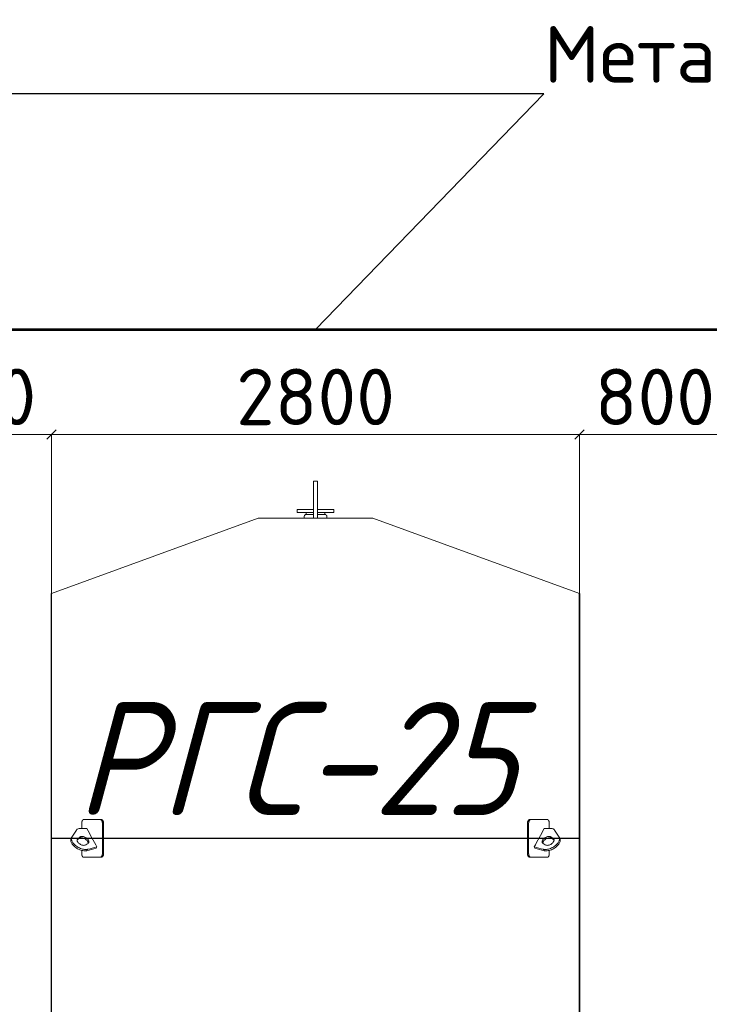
# Model space of a CAD drawing. Header units: millimetres. Extents: x -34827 to 118056, y 11959 to 116489.
# Tile 87 of 105: x 72128 to 75786, y 30112 to 35337. Entities that reach past the tile are written whole.
import ezdxf
from ezdxf import colors
from ezdxf.entities.mleader import LeaderData, LeaderLine
from ezdxf.math import Vec2, Vec3

# ---------------------------------------------------------------- set-up
doc = ezdxf.new("R2010")
doc.units = ezdxf.units.MM
doc.layers.add('SV-DIM-MECH', color=7, linetype='Continuous')
doc.layers.add('Резервуар', color=7, linetype='Continuous')
doc.styles.get("Standard").update_dxf_attribs({"font": 'isocpeur.ttf'})
doc.styles.add('Геннадий 1000', font='isocpeur.ttf', dxfattribs={"height": 300})
doc.styles.add('СПДС B', font='isocpeur.ttf', dxfattribs={"width": 0.9, "oblique": 15, "height": 50})
doc.dimstyles.new('Размер 1000', dxfattribs={"dimtxt": 300, "dimasz": 50, "dimexe": 0.18, "dimexo": 0.0625, "dimgap": 50, "dimtad": 1, "dimdec": 0, "dimrnd": 1, "dimzin": 0, "dimdsep": 46, "dimtxsty": 'Standard', "dimblk": 'OBLIQUE', "dimcen": -0.09, "dimclrd": 5, "dimclre": 5, "dimclrt": 5, "dimadec": 0, "dimazin": 0, "dimtfac": 1, "dimtdec": 0, "dimtofl": 0, "dimtmove": 0, "dimatfit": 3, "dimldrblk": 'OBLIQUE', "dimfxl": 1, "dimtolj": 1, "dimtzin": 0, "dimlwd": 13, "dimlwe": 13, "dimarcsym": 0})

# ---------------------------------------------------------------- blocks, each defined once
blk = doc.blocks.new('_Oblique')
at = {"color": 0, "linetype": 'ByBlock', "lineweight": -2}
blk.add_line((-0.5, -0.5), (0.5, 0.5), dxfattribs=at)
blk = doc.blocks.new('*D62')
at = {"color": 5, "lineweight": 13, "transparency": 16777216}
for p, q in [((71497, 32292.7), (71497, 33136.2)), ((71497, 33136), (72297, 33136)), ((72297, 32292.7), (72297, 33136.2))]:
    blk.add_line(p, q, dxfattribs=at)
at = {"layer": 'Defpoints', "color": 0, "transparency": 16777216}
for p in [(72297, 33136), (71497, 32292.6), (72297, 32292.6)]:
    blk.add_point(p, dxfattribs=at)
at = {"color": 5, "lineweight": 13, "transparency": 16777216, "xscale": 50, "yscale": 50, "zscale": 50, "rotation": 180}
blk.add_blockref('_Oblique', (71497, 33136), dxfattribs=at)
at = {"color": 5, "lineweight": 13, "transparency": 16777216, "xscale": 50, "yscale": 50, "zscale": 50}
blk.add_blockref('_Oblique', (72297, 33136), dxfattribs=at)
at = {"color": 5, "transparency": 16777216, "insert": (71897, 33336), "char_height": 300, "attachment_point": 5}
blk.add_mtext('\\A1;800', dxfattribs=at)
blk = doc.blocks.new('*D63')
at = {"color": 5, "lineweight": 13, "transparency": 16777216}
for p, q in [((72297, 32292.7), (72297, 33135.8)), ((72297, 33135.6), (75097, 33135.6)), ((75097, 32292.7), (75097, 33135.8))]:
    blk.add_line(p, q, dxfattribs=at)
at = {"layer": 'Defpoints', "color": 0, "transparency": 16777216}
for p in [(75097, 33135.6), (72297, 32292.6), (75097, 32292.6)]:
    blk.add_point(p, dxfattribs=at)
at = {"color": 5, "lineweight": 13, "transparency": 16777216, "xscale": 50, "yscale": 50, "zscale": 50, "rotation": 180}
blk.add_blockref('_Oblique', (72297, 33135.6), dxfattribs=at)
at = {"color": 5, "lineweight": 13, "transparency": 16777216, "xscale": 50, "yscale": 50, "zscale": 50}
blk.add_blockref('_Oblique', (75097, 33135.6), dxfattribs=at)
at = {"color": 5, "transparency": 16777216, "insert": (73697, 33335.6), "char_height": 300, "attachment_point": 5}
blk.add_mtext('\\A1;2800', dxfattribs=at)
blk = doc.blocks.new('*D68')
at = {"layer": 'Defpoints', "color": 0, "transparency": 16777216}
for p in [(75897, 33135.6), (75097, 31949.1), (75897, 31949.1)]:
    blk.add_point(p, dxfattribs=at)
at = {"layer": 'SV-DIM-MECH', "color": 5, "lineweight": 13, "transparency": 16777216}
for p, q in [((75097, 31949.2), (75097, 33135.8)), ((75097, 33135.6), (75897, 33135.6)), ((75897, 31949.2), (75897, 33135.8))]:
    blk.add_line(p, q, dxfattribs=at)
at = {"layer": 'SV-DIM-MECH', "color": 5, "lineweight": 13, "transparency": 16777216, "xscale": 50, "yscale": 50, "zscale": 50, "rotation": 180}
blk.add_blockref('_Oblique', (75097, 33135.6), dxfattribs=at)
at = {"layer": 'SV-DIM-MECH', "color": 5, "lineweight": 13, "transparency": 16777216, "xscale": 50, "yscale": 50, "zscale": 50}
blk.add_blockref('_Oblique', (75897, 33135.6), dxfattribs=at)
at = {"layer": 'SV-DIM-MECH', "color": 5, "transparency": 16777216, "insert": (75497, 33335.6), "char_height": 300, "attachment_point": 5}
blk.add_mtext('\\A1;800', dxfattribs=at)
blk = doc.blocks.new('_None')

msp = doc.modelspace()

# ---------------------------------------------------------------- linework, layer by layer
at = {"color": 6}
msp.add_line((75096.9531, 28292.6047), (75096.9531, 32292.6047), dxfattribs=at)
at = {"lineweight": 53}
msp.add_lwpolyline([(66796.9531, 33692.6047), (80596.9531, 33692.6047), (80596.9531, 25692.6047), (66796.9531, 25692.6047)], close=True, dxfattribs=at)
at = {"layer": 'Резервуар', "color": 6, "lineweight": 20}
for p, q in [((73646.9531, 32711.6047), (73646.9531, 32721.6047)), ((73746.9531, 32711.6047), (73746.9531, 32721.6047))]:
    msp.add_line(p, q, dxfattribs=at)
at = {"layer": 'Резервуар', "color": 6}
msp.add_line((75096.9531, 30992.6047), (72296.9531, 30992.6047), dxfattribs=at)
at = {"layer": 'Резервуар', "color": 6, "lineweight": 20}
for points in [[(73686.9531, 32692.6047), (73686.9531, 32887.6047), (73706.9531, 32887.6047), (73706.9531, 32692.6047)], [(73686.9531, 32737.6047), (73598.9531, 32737.6047), (73598.9531, 32721.6047), (73686.9531, 32721.6047)], [(73706.9531, 32737.6047), (73794.9531, 32737.6047), (73794.9531, 32721.6047), (73706.9531, 32721.6047)], [(72296.9531, 32292.6047), (73393.3584, 32692.6047), (74000.5477, 32692.6047), (75096.9531, 32292.6047)]]:
    msp.add_lwpolyline(points, dxfattribs=at)
for points in [[(73636.9531, 32692.6047), (73636.9531, 32701.6047, -0.414213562), (73646.9531, 32711.6047), (73686.9531, 32711.6047)], [(73706.9531, 32711.6047), (73746.9531, 32711.6047, -0.414213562), (73756.9531, 32701.6047), (73756.9531, 32692.6047)]]:
    msp.add_lwpolyline(points, format="xyb", dxfattribs=at)
at = {"layer": 'Резервуар', "color": 6}
msp.add_lwpolyline([(75096.9531, 32292.6047), (75096.9531, 28292.6047), (72296.9531, 28292.6047), (72296.9531, 32292.6047)], dxfattribs=at)
at = {"layer": 'Резервуар', "color": 6, "lineweight": 20}
for points, knots in [([(72457.1081, 31045.0354), (72457.1081, 31054.2252), (72457.1081, 31063.4149), (72457.1081, 31072.6047), (72457.1081, 31073.5485), (72457.1637, 31075.16), (72457.3642, 31077.2817), (72457.6286, 31079.15), (72457.9961, 31081.0452), (72458.4657, 31082.848), (72458.9811, 31084.4282), (72459.4909, 31085.7326), (72460.05, 31086.9385), (72460.6316, 31088.005), (72461.3272, 31089.0876), (72462.0311, 31089.984), (72462.9137, 31090.8992), (72463.6552, 31091.4915), (72464.4057, 31091.9415), (72464.8071, 31092.1341), (72465.2364, 31092.3053), (72465.6246, 31092.4316), (72466.1776, 31092.5526), (72466.6185, 31092.599), (72466.9002, 31092.6047), (72466.9666, 31092.6047), (72496.1751, 31092.6047), (72525.3836, 31092.6047), (72554.5921, 31092.6047)], [0, 0, 0, 0, 1, 1, 1, 1.090129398, 1.153904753, 1.206147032, 1.27577862, 1.348381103, 1.400985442, 1.457045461, 1.507643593, 1.559393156, 1.609163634, 1.677663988, 1.720267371, 1.800935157, 1.83142901, 1.870864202, 1.880287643, 1.915806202, 1.946869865, 1.987516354, 2, 2, 2, 3, 3, 3, 3]), ([(72566.585, 31072.6047), (72566.585, 31019.2713), (72566.585, 30965.938), (72566.585, 30912.6047), (72566.585, 30911.7656), (72566.5235, 30910.1541), (72566.2843, 30908.0283), (72565.9798, 30906.2955), (72565.6086, 30904.6644), (72565.1223, 30902.9968), (72564.5035, 30901.3325), (72563.8551, 30899.9036), (72563.184, 30898.659), (72562.4782, 30897.5452), (72561.6843, 30896.4788), (72560.8063, 30895.4946), (72559.9395, 30894.7041), (72559.0932, 30894.0664), (72558.3809, 30893.6281), (72557.657, 30893.2679), (72557.1743, 30893.0752), (72556.659, 30892.904), (72556.1938, 30892.7777), (72555.5718, 30892.6639), (72555.0465, 30892.6132), (72554.7115, 30892.6047), (72554.5921, 30892.6047), (72556.715, 30892.6047), (72558.838, 30892.6047), (72560.9609, 30892.6047), (72561.397, 30892.6047), (72562.2065, 30892.6797), (72563.3861, 30892.9936), (72564.423, 30893.4415), (72565.3668, 30893.9995), (72566.2103, 30894.6239), (72566.9111, 30895.2527), (72567.5857, 30895.9494), (72568.3145, 30896.8082), (72569.2384, 30898.1127), (72570.1385, 30899.7051), (72570.8645, 30901.3203), (72571.424, 30902.8235), (72571.8795, 30904.3065), (72572.3107, 30906.0743), (72572.5925, 30907.6643), (72572.8319, 30909.5816), (72572.9361, 30911.1017), (72572.9531, 30912.2888), (72572.9531, 30912.6047), (72572.9531, 30965.938), (72572.9531, 31019.2713), (72572.9531, 31072.6047), (72572.9531, 31073.4438), (72572.8916, 31075.0552), (72572.6524, 31077.1811), (72572.3479, 31078.9139), (72571.9767, 31080.545), (72571.4904, 31082.2126), (72570.8716, 31083.8769), (72570.2232, 31085.3057), (72569.5521, 31086.5503), (72568.8464, 31087.6641), (72568.0525, 31088.7305), (72567.1746, 31089.7147), (72566.3078, 31090.5052), (72565.4615, 31091.1429), (72564.7493, 31091.5813), (72564.0254, 31091.9415), (72563.5428, 31092.1341), (72563.0276, 31092.3053), (72562.5624, 31092.4316), (72561.9404, 31092.5454), (72561.4151, 31092.5961), (72561.0802, 31092.6047), (72560.9609, 31092.6047), (72558.838, 31092.6047), (72556.715, 31092.6047), (72554.5921, 31092.6047), (72555.0282, 31092.6047), (72555.8379, 31092.5296), (72557.0176, 31092.2158), (72558.0546, 31091.7678), (72558.9984, 31091.2099), (72559.842, 31090.5854), (72560.5429, 31089.9567), (72561.2175, 31089.2599), (72561.9463, 31088.4011), (72562.8702, 31087.0967), (72563.7704, 31085.5042), (72564.4964, 31083.889), (72565.0558, 31082.3858), (72565.5114, 31080.9028), (72565.9426, 31079.135), (72566.2244, 31077.5451), (72566.4638, 31075.6277), (72566.5679, 31074.1076), (72566.585, 31072.9205), (72566.585, 31072.6047)], [0, 0, 0, 0, 1, 1, 1, 1.080128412, 1.153904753, 1.206147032, 1.252313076, 1.32023682, 1.382728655, 1.438760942, 1.490849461, 1.54211593, 1.593097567, 1.652841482, 1.71027634, 1.750312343, 1.800935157, 1.83142901, 1.870864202, 1.880287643, 1.915806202, 1.946869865, 1.981143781, 2, 2, 2, 3, 3, 3, 3.070109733, 3.130030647, 3.19123557, 3.241266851, 3.28981091, 3.33831552, 3.367962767, 3.416097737, 3.48018008, 3.560174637, 3.62422589, 3.672298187, 3.728683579, 3.782936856, 3.854166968, 3.88661906, 3.969832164, 4, 4, 4, 5, 5, 5, 5.080128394, 5.153904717, 5.206146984, 5.252313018, 5.320236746, 5.382728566, 5.438760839, 5.490849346, 5.542115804, 5.593097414, 5.652841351, 5.710276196, 5.750312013, 5.800934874, 5.831428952, 5.870863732, 5.880286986, 5.915805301, 5.946869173, 5.981143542, 6, 6, 6, 7, 7, 7, 7.070109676, 7.130029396, 7.191234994, 7.241266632, 7.289810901, 7.338315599, 7.367962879, 7.416097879, 7.480180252, 7.560174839, 7.624226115, 7.672298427, 7.728683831, 7.78293711, 7.854167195, 7.886619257, 7.969832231, 8, 8, 8, 8]), ([(74827.3211, 31072.6047), (74827.3211, 31019.2713), (74827.3211, 30965.938), (74827.3211, 30912.6047), (74827.3211, 30911.7656), (74827.3826, 30910.1541), (74827.6218, 30908.0283), (74827.9263, 30906.2955), (74828.2975, 30904.6644), (74828.7838, 30902.9968), (74829.4026, 30901.3325), (74830.051, 30899.9036), (74830.7221, 30898.659), (74831.4279, 30897.5452), (74832.2218, 30896.4788), (74833.0998, 30895.4946), (74833.9666, 30894.7041), (74834.8129, 30894.0664), (74835.5252, 30893.6281), (74836.2491, 30893.2679), (74836.7318, 30893.0752), (74837.2471, 30892.904), (74837.7123, 30892.7777), (74838.3343, 30892.6639), (74838.8596, 30892.6132), (74839.1946, 30892.6047), (74839.314, 30892.6047), (74837.1911, 30892.6047), (74835.0681, 30892.6047), (74832.9452, 30892.6047), (74832.5092, 30892.6047), (74831.6996, 30892.6797), (74830.52, 30892.9936), (74829.4831, 30893.4415), (74828.5393, 30893.9995), (74827.6959, 30894.6239), (74826.995, 30895.2527), (74826.3204, 30895.9494), (74825.5916, 30896.8082), (74824.6677, 30898.1127), (74823.7676, 30899.7051), (74823.0416, 30901.3203), (74822.4821, 30902.8235), (74822.0266, 30904.3065), (74821.5954, 30906.0743), (74821.3136, 30907.6643), (74821.0742, 30909.5816), (74820.9701, 30911.1017), (74820.953, 30912.2888), (74820.953, 30912.6047), (74820.953, 30965.938), (74820.953, 31019.2713), (74820.953, 31072.6047), (74820.953, 31073.4438), (74821.0145, 31075.0552), (74821.2537, 31077.1811), (74821.5582, 31078.9139), (74821.9294, 31080.545), (74822.4157, 31082.2126), (74823.0345, 31083.8769), (74823.6829, 31085.3057), (74824.354, 31086.5503), (74825.0598, 31087.6641), (74825.8536, 31088.7305), (74826.7315, 31089.7147), (74827.5983, 31090.5052), (74828.4446, 31091.1429), (74829.1568, 31091.5813), (74829.8807, 31091.9415), (74830.3633, 31092.1341), (74830.8785, 31092.3053), (74831.3437, 31092.4316), (74831.9657, 31092.5454), (74832.491, 31092.5961), (74832.8259, 31092.6047), (74832.9452, 31092.6047), (74835.0681, 31092.6047), (74837.1911, 31092.6047), (74839.314, 31092.6047), (74838.8779, 31092.6047), (74838.0682, 31092.5296), (74836.8885, 31092.2158), (74835.8515, 31091.7678), (74834.9077, 31091.2099), (74834.0642, 31090.5854), (74833.3632, 31089.9567), (74832.6886, 31089.2599), (74831.9598, 31088.4011), (74831.0359, 31087.0967), (74830.1358, 31085.5042), (74829.4097, 31083.889), (74828.8503, 31082.3858), (74828.3947, 31080.9028), (74827.9635, 31079.135), (74827.6817, 31077.5451), (74827.4423, 31075.6277), (74827.3382, 31074.1076), (74827.3211, 31072.9205), (74827.3211, 31072.6047)], [0, 0, 0, 0, 1, 1, 1, 1.080128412, 1.153904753, 1.206147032, 1.252313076, 1.32023682, 1.382728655, 1.438760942, 1.490849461, 1.54211593, 1.593097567, 1.652841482, 1.71027634, 1.750312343, 1.800935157, 1.83142901, 1.870864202, 1.880287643, 1.915806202, 1.946869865, 1.981143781, 2, 2, 2, 3, 3, 3, 3.070109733, 3.130030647, 3.19123557, 3.241266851, 3.28981091, 3.33831552, 3.367962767, 3.416097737, 3.48018008, 3.560174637, 3.62422589, 3.672298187, 3.728683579, 3.782936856, 3.854166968, 3.88661906, 3.969832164, 4, 4, 4, 5, 5, 5, 5.080128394, 5.153904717, 5.206146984, 5.252313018, 5.320236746, 5.382728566, 5.438760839, 5.490849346, 5.542115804, 5.593097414, 5.652841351, 5.710276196, 5.750312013, 5.800934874, 5.831428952, 5.870863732, 5.880286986, 5.915805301, 5.946869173, 5.981143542, 6, 6, 6, 7, 7, 7, 7.070109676, 7.130029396, 7.191234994, 7.241266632, 7.289810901, 7.338315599, 7.367962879, 7.416097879, 7.480180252, 7.560174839, 7.624226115, 7.672298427, 7.728683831, 7.78293711, 7.854167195, 7.886619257, 7.969832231, 8, 8, 8, 8]), ([(74936.798, 31045.0354), (74936.798, 31054.2252), (74936.798, 31063.4149), (74936.798, 31072.6047), (74936.798, 31073.5485), (74936.7424, 31075.16), (74936.5419, 31077.2817), (74936.2775, 31079.15), (74935.9101, 31081.0452), (74935.4404, 31082.848), (74934.925, 31084.4282), (74934.4152, 31085.7326), (74933.8561, 31086.9385), (74933.2745, 31088.005), (74932.579, 31089.0876), (74931.875, 31089.984), (74930.9924, 31090.8992), (74930.2509, 31091.4915), (74929.5004, 31091.9415), (74929.099, 31092.1341), (74928.6697, 31092.3053), (74928.2815, 31092.4316), (74927.7285, 31092.5526), (74927.2876, 31092.599), (74927.0059, 31092.6047), (74926.9395, 31092.6047), (74897.731, 31092.6047), (74868.5225, 31092.6047), (74839.314, 31092.6047)], [0, 0, 0, 0, 1, 1, 1, 1.090129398, 1.153904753, 1.206147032, 1.27577862, 1.348381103, 1.400985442, 1.457045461, 1.507643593, 1.559393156, 1.609163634, 1.677663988, 1.720267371, 1.800935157, 1.83142901, 1.870864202, 1.880287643, 1.915806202, 1.946869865, 1.987516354, 2, 2, 2, 3, 3, 3, 3]), ([(72537.5791, 30947.245), (72536.2889, 30944.888), (72534.9987, 30942.5309), (72533.7085, 30940.1739), (72517.4093, 30936.1394), (72501.1101, 30932.105), (72484.8109, 30928.0705), (72483.6159, 30927.8116), (72479.6091, 30926.9436), (72472.1647, 30926.581), (72462.2692, 30927.5704), (72451.4682, 30930.265), (72440.3777, 30934.6511), (72429.7952, 30940.4901), (72420.4337, 30947.3084), (72412.6991, 30954.6131), (72406.7063, 30962.0348), (72402.4303, 30969.3311), (72399.7866, 30976.3538), (72398.7632, 30982.9643), (72399.1766, 30989.143), (72400.7606, 30992.7234), (72401.5317, 30994.4665), (72410.6344, 31008.6377), (72419.737, 31022.809), (72428.8396, 31036.9802), (72430.128, 31038.4772), (72432.4765, 31041.206), (72439.0397, 31044.3712), (72444.2427, 31044.7645), (72447.8267, 31045.0354), (72459.9012, 31045.0354), (72471.9757, 31045.0354), (72484.0502, 31045.0354), (72501.8931, 31012.4386), (72519.7361, 30979.8418), (72537.5791, 30947.245), (72521.2799, 30943.2105), (72504.9807, 30939.176), (72488.6815, 30935.1415), (72487.4865, 30934.8827), (72483.4797, 30934.0147), (72476.0353, 30933.6521), (72466.1398, 30934.6414), (72455.3387, 30937.336), (72444.2483, 30941.7222), (72433.6658, 30947.5612), (72424.3043, 30954.3795), (72416.5697, 30961.6841), (72410.5769, 30969.1059), (72406.3009, 30976.4022), (72403.6572, 30983.4249), (72402.6338, 30990.0354), (72402.9732, 30995.108), (72403.8478, 30997.7608), (72404.1315, 30998.514)], [0, 0, 0, 0, 1, 1, 1, 2, 2, 2, 2.036658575, 2.122919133, 2.22207377, 2.334181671, 2.455718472, 2.578885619, 2.695792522, 2.802239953, 2.897153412, 2.980999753, 3.054971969, 3.12077204, 3.180650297, 3.237462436, 3.237462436, 3.237462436, 4.237462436, 4.237462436, 4.237462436, 4.296097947, 4.344350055, 4.451166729, 4.451166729, 4.451166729, 5.451166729, 5.451166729, 5.451166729, 6.451166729, 6.451166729, 6.451166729, 7.451166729, 7.451166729, 7.451166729, 7.487825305, 7.574085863, 7.6732405, 7.7853484, 7.906885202, 8.030052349, 8.146959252, 8.253406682, 8.348320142, 8.432166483, 8.506138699, 8.571938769, 8.631817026, 8.65596226, 8.65596226, 8.65596226, 8.65596226]), ([(74856.327, 30947.245), (74857.6172, 30944.888), (74858.9074, 30942.5309), (74860.1976, 30940.1739), (74876.4968, 30936.1394), (74892.796, 30932.105), (74909.0952, 30928.0705), (74910.2902, 30927.8116), (74914.297, 30926.9436), (74921.7414, 30926.581), (74931.6369, 30927.5704), (74942.438, 30930.265), (74953.5284, 30934.6511), (74964.1109, 30940.4901), (74973.4724, 30947.3084), (74981.207, 30954.6131), (74987.1998, 30962.0348), (74991.4758, 30969.3311), (74994.1195, 30976.3538), (74995.1429, 30982.9643), (74994.7295, 30989.143), (74993.1455, 30992.7234), (74992.3744, 30994.4665), (74983.2717, 31008.6377), (74974.1691, 31022.809), (74965.0665, 31036.9802), (74963.7781, 31038.4772), (74961.4296, 31041.206), (74954.8664, 31044.3712), (74949.6634, 31044.7645), (74946.0794, 31045.0354), (74934.0049, 31045.0354), (74921.9304, 31045.0354), (74909.856, 31045.0354), (74892.013, 31012.4386), (74874.17, 30979.8418), (74856.327, 30947.245), (74872.6262, 30943.2105), (74888.9254, 30939.176), (74905.2247, 30935.1415), (74906.4196, 30934.8827), (74910.4264, 30934.0147), (74917.8708, 30933.6521), (74927.7663, 30934.6414), (74938.5674, 30937.336), (74949.6578, 30941.7222), (74960.2403, 30947.5612), (74969.6018, 30954.3795), (74977.3364, 30961.6841), (74983.3292, 30969.1059), (74987.6052, 30976.4022), (74990.2489, 30983.4249), (74991.2724, 30990.0354), (74990.9329, 30995.108), (74990.0584, 30997.7608), (74989.7746, 30998.514)], [0, 0, 0, 0, 1, 1, 1, 2, 2, 2, 2.036658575, 2.122919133, 2.22207377, 2.334181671, 2.455718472, 2.578885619, 2.695792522, 2.802239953, 2.897153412, 2.980999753, 3.054971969, 3.12077204, 3.180650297, 3.237462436, 3.237462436, 3.237462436, 4.237462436, 4.237462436, 4.237462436, 4.296097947, 4.344350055, 4.451166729, 4.451166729, 4.451166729, 5.451166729, 5.451166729, 5.451166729, 6.451166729, 6.451166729, 6.451166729, 7.451166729, 7.451166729, 7.451166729, 7.487825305, 7.574085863, 7.6732405, 7.7853484, 7.906885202, 8.030052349, 8.146959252, 8.253406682, 8.348320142, 8.432166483, 8.506138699, 8.571938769, 8.631817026, 8.65596226, 8.65596226, 8.65596226, 8.65596226]), ([(72490.2343, 30965.8633), (72491.3322, 30966.7337), (72493.7831, 30968.6767), (72495.3504, 30973.2586), (72494.9181, 30978.2076), (72492.9485, 30983.157), (72489.3634, 30988.285), (72484.1198, 30993.343), (72477.3931, 30997.8487), (72469.8231, 31001.1729), (72462.3175, 31002.9262), (72455.7724, 31002.99), (72451.1424, 31001.9552), (72448.9898, 31000.7292), (72448.3423, 31000.3604), (72444.4982, 30997.8848), (72440.6541, 30995.4091), (72436.8101, 30992.9335), (72435.7122, 30992.0631), (72433.2612, 30990.12), (72431.6939, 30985.5382), (72432.1262, 30980.5892), (72434.0958, 30975.6397), (72437.6808, 30970.512), (72442.925, 30965.4525), (72449.6491, 30960.9532), (72457.2292, 30957.6048), (72464.6765, 30955.9355), (72472.0602, 30955.6064), (72476.3858, 30957.4494), (72478.7021, 30958.4363), (72482.5461, 30960.912), (72486.3902, 30963.3876), (72490.2343, 30965.8633)], [0, 0, 0, 0, 0.041440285, 0.092509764, 0.136737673, 0.188598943, 0.250358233, 0.323169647, 0.405938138, 0.491962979, 0.569936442, 0.635369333, 0.68721333, 0.709517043, 0.709517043, 0.709517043, 1.709517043, 1.709517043, 1.709517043, 1.750957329, 1.802026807, 1.846254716, 1.898115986, 1.959875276, 2.03268669, 2.115455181, 2.201480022, 2.279453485, 2.344107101, 2.41863584, 2.41863584, 2.41863584, 3.41863584, 3.41863584, 3.41863584, 3.41863584]), ([(72491.1855, 30966.6285), (72491.3172, 30968.0441), (72491.0217, 30971.2014), (72489.0779, 30976.0859), (72485.4929, 30981.214), (72480.2492, 30986.272), (72473.5225, 30990.7776), (72465.9525, 30994.1018), (72458.4469, 30995.8551), (72451.9018, 30995.919), (72447.2718, 30994.8842), (72445.1192, 30993.6581), (72444.4717, 30993.2893), (72440.6276, 30990.8137), (72436.7835, 30988.3381), (72432.9395, 30985.8624), (72432.6254, 30985.6382), (72432.3114, 30985.4141), (72431.9974, 30985.1899)], [0, 0, 0, 0, 0.042158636, 0.094019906, 0.155779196, 0.22859061, 0.311359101, 0.397383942, 0.475357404, 0.540790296, 0.592634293, 0.614938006, 0.614938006, 0.614938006, 1.614938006, 1.614938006, 1.614938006, 2.614938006, 2.614938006, 2.614938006, 2.614938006]), ([(74903.6719, 30965.8633), (74902.5739, 30966.7337), (74900.123, 30968.6767), (74898.5557, 30973.2586), (74898.988, 30978.2076), (74900.9576, 30983.157), (74904.5427, 30988.285), (74909.7863, 30993.343), (74916.513, 30997.8487), (74924.083, 31001.1729), (74931.5886, 31002.9262), (74938.1337, 31002.99), (74942.7637, 31001.9552), (74944.9163, 31000.7292), (74945.5639, 31000.3604), (74949.4079, 30997.8848), (74953.252, 30995.4091), (74957.096, 30992.9335), (74958.194, 30992.0631), (74960.6449, 30990.12), (74962.2122, 30985.5382), (74961.7799, 30980.5892), (74959.8103, 30975.6397), (74956.2253, 30970.512), (74950.9811, 30965.4525), (74944.2571, 30960.9532), (74936.6769, 30957.6048), (74929.2297, 30955.9355), (74921.8459, 30955.6064), (74917.5203, 30957.4494), (74915.204, 30958.4363), (74911.36, 30960.912), (74907.5159, 30963.3876), (74903.6719, 30965.8633)], [0, 0, 0, 0, 0.041440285, 0.092509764, 0.136737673, 0.188598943, 0.250358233, 0.323169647, 0.405938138, 0.491962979, 0.569936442, 0.635369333, 0.68721333, 0.709517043, 0.709517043, 0.709517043, 1.709517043, 1.709517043, 1.709517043, 1.750957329, 1.802026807, 1.846254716, 1.898115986, 1.959875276, 2.03268669, 2.115455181, 2.201480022, 2.279453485, 2.344107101, 2.41863584, 2.41863584, 2.41863584, 3.41863584, 3.41863584, 3.41863584, 3.41863584]), ([(74902.7206, 30966.6285), (74902.5889, 30968.0441), (74902.8844, 30971.2014), (74904.8282, 30976.0859), (74908.4133, 30981.214), (74913.6569, 30986.272), (74920.3836, 30990.7776), (74927.9536, 30994.1018), (74935.4592, 30995.8551), (74942.0043, 30995.919), (74946.6343, 30994.8842), (74948.7869, 30993.6581), (74949.4344, 30993.2893), (74953.2785, 30990.8137), (74957.1226, 30988.3381), (74960.9666, 30985.8624), (74961.2807, 30985.6382), (74961.5947, 30985.4141), (74961.9087, 30985.1899)], [0, 0, 0, 0, 0.042158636, 0.094019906, 0.155779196, 0.22859061, 0.311359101, 0.397383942, 0.475357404, 0.540790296, 0.592634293, 0.614938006, 0.614938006, 0.614938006, 1.614938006, 1.614938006, 1.614938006, 2.614938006, 2.614938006, 2.614938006, 2.614938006]), ([(72554.5921, 30892.6047), (72525.3836, 30892.6047), (72496.1751, 30892.6047), (72466.9666, 30892.6047), (72466.6002, 30892.6047), (72465.9215, 30892.6797), (72464.9371, 30892.9936), (72464.0752, 30893.4415), (72463.2937, 30893.9995), (72462.5974, 30894.6239), (72462.0206, 30895.2527), (72461.4667, 30895.9494), (72460.8696, 30896.8082), (72460.1151, 30898.1127), (72459.3827, 30899.7051), (72458.7938, 30901.3203), (72458.341, 30902.8236), (72457.973, 30904.3065), (72457.6252, 30906.0744), (72457.3982, 30907.6643), (72457.1977, 30909.6597), (72457.1183, 30911.1814), (72457.1081, 30912.3685), (72457.1081, 30912.6047), (72457.1081, 30918.0454), (72457.1081, 30923.4861), (72457.1081, 30928.9269)], [0, 0, 0, 0, 1, 1, 1, 1.070109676, 1.130029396, 1.191234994, 1.241266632, 1.289810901, 1.338315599, 1.367962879, 1.416097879, 1.480180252, 1.560174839, 1.624226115, 1.672298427, 1.728683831, 1.78293711, 1.854167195, 1.886619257, 1.977442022, 2, 2, 2, 3, 3, 3, 3]), ([(74839.314, 30892.6047), (74868.5225, 30892.6047), (74897.731, 30892.6047), (74926.9395, 30892.6047), (74927.3059, 30892.6047), (74927.9846, 30892.6797), (74928.969, 30892.9936), (74929.8309, 30893.4415), (74930.6124, 30893.9995), (74931.3087, 30894.6239), (74931.8855, 30895.2527), (74932.4394, 30895.9494), (74933.0365, 30896.8082), (74933.791, 30898.1127), (74934.5234, 30899.7051), (74935.1123, 30901.3203), (74935.5651, 30902.8236), (74935.9331, 30904.3065), (74936.281, 30906.0744), (74936.5079, 30907.6643), (74936.7084, 30909.6597), (74936.7878, 30911.1814), (74936.798, 30912.3685), (74936.798, 30912.6047), (74936.798, 30918.0454), (74936.798, 30923.4861), (74936.798, 30928.9269)], [0, 0, 0, 0, 1, 1, 1, 1.070109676, 1.130029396, 1.191234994, 1.241266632, 1.289810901, 1.338315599, 1.367962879, 1.416097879, 1.480180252, 1.560174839, 1.624226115, 1.672298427, 1.728683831, 1.78293711, 1.854167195, 1.886619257, 1.977442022, 2, 2, 2, 3, 3, 3, 3])]:
    msp.add_open_spline(points, degree=3, knots=knots, dxfattribs=at)

# ---------------------------------------------------------------- texts
at = {"layer": 'Резервуар', "color": 6, "insert": (72425.3276, 31716.3123), "char_height": 600, "attachment_point": 1, "style": 'СПДС B'}
msp.add_mtext_dynamic_manual_height_columns('\\pxql;РГС-25', width=839.639194, gutter_width=1250, heights=[0], dxfattribs=at)

# ---------------------------------------------------------------- dimensions: what is measured, and where the dimension line sits
for base, p1, p2, picture, middle in [((72296.9531, 33136.028), (71496.9531, 32292.6047), (72296.9531, 32292.6047), '*D62', (71896.9531, 33336.028)), ((75096.9531, 33135.648), (72296.9531, 32292.6047), (75096.9531, 32292.6047), '*D63', (73696.9531, 33335.648))]:
    dim = msp.add_linear_dim(base=base, p1=p1, p2=p2, dimstyle='Размер 1000')
    dim.commit()
    dim.dimension.update_dxf_attribs({"geometry": picture, "text_midpoint": middle})
at = {"layer": 'SV-DIM-MECH'}
dim = msp.add_linear_dim(base=(75896.9531, 33135.648), p1=(75096.9531, 31949.1071), p2=(75896.9531, 31949.1071), dimstyle='Размер 1000', dxfattribs=at)
dim.commit()
dim.dimension.update_dxf_attribs({"geometry": '*D68', "text_midpoint": (75496.9531, 33335.648)})

# ---------------------------------------------------------------- leaders
ml = msp.add_multileader_mtext('Standard')
ml.set_content('Металлическое обвалование', color=256, style='Геннадий 1000')
ml.set_leader_properties(color=5)
ml.set_arrow_properties(name='NONE')
ml.build(insert=Vec2(0, 0))
ml.multileader.update_dxf_attribs({"text_left_attachment_type": 6, "text_right_attachment_type": 6, "dogleg_length": 0.05, "arrow_head_size": 100})
ctx = ml.context
ctx.base_point, ctx.char_height, ctx.arrow_head_size, ctx.landing_gap_size, ctx.plane_origin = Vec3(74908.7609, 34943.3076), 300, 100, 0, Vec3(73696.9531, 33692.6047)
ctx.left_attachment, ctx.right_attachment = 6, 6
notes = []
notes.append((ctx, [(0, (1, 1, 0), (74908.7109, 34943.3076), (1, 0), 0.05, [(0, [(73696.9531, 33692.6047)], 0, [])])]))
ctx.mtext.insert, ctx.mtext.flow_direction = Vec3(74908.7609, 35303.3076), 5
for ctx, leaders in notes:
    for number, flags, end, landing, length, lines in leaders:
        leader = LeaderData()
        leader.index, (leader.has_last_leader_line, leader.has_dogleg_vector, leader.attachment_direction) = number, flags
        leader.last_leader_point, leader.dogleg_vector, leader.dogleg_length = Vec3(end), Vec3(landing), length
        for number, points, colour, breaks in lines:
            line = LeaderLine()
            line.index, line.vertices, line.color, line.breaks = number, Vec3.list(points), colors.encode_raw_color(colour), breaks
            leader.lines.append(line)
        ctx.leaders.append(leader)

doc.saveas('drawing.dxf')
